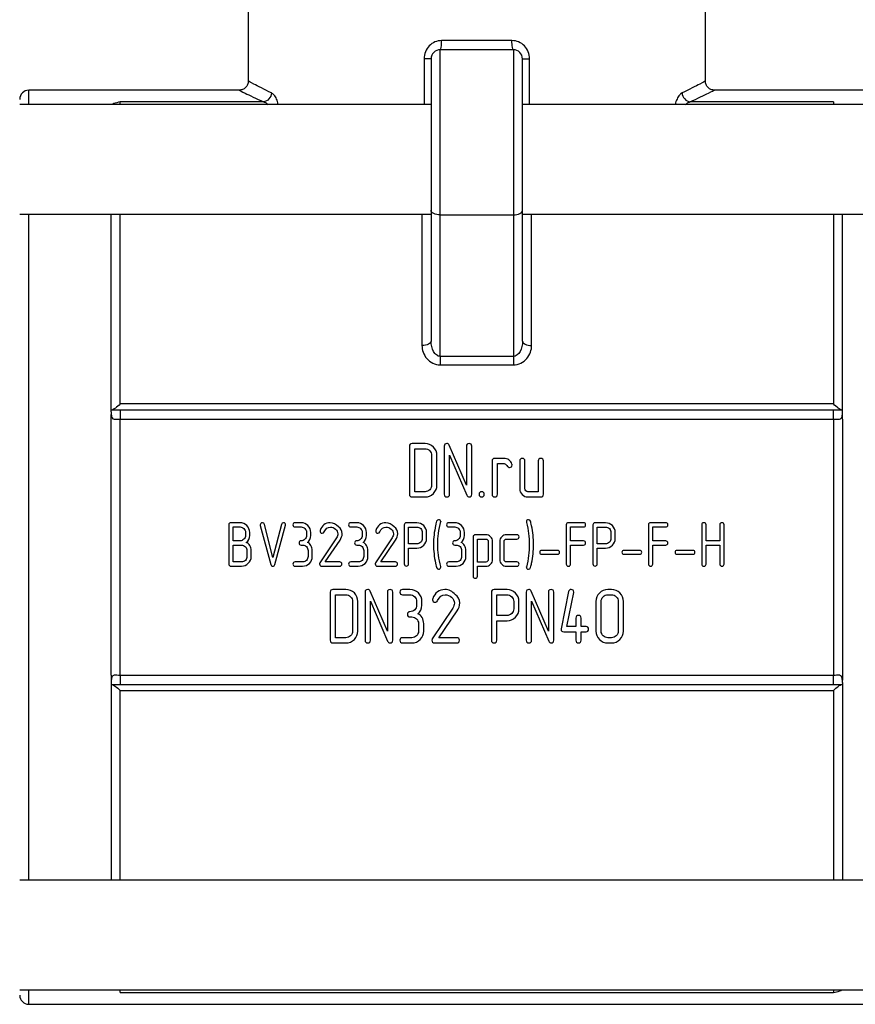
# Model space of a CAD drawing. Header units: millimetres. Extents: x -90 to 160, y -70 to 80.
# Tile 2 of 5: x -25 to 21, y -25 to 29. Entities that reach past the tile are written whole.
import ezdxf

# ---------------------------------------------------------------- set-up
doc = ezdxf.new("R2010")
doc.units = ezdxf.units.MM

msp = doc.modelspace()

# ---------------------------------------------------------------- linework, layer by layer
at = {"color": 7, "linetype": 'Continuous', "lineweight": 25}
for p, q in [((-12.5, 34), (-12.5, 25.499)), ((12.5, 25.499), (12.5, 33)), ((1.923, 27.713), (-1.923, 27.713)), ((-2, 10.439), (-2, 27.213)), ((2, 27.213), (-2, 27.213)), ((2, 27.213), (2, 10.439)), ((-2.5, 26.713), (-2.5, 11.266)), ((2.5, 11.266), (2.5, 26.713)), ((-12.999, 25), (-24.5, 25)), ((24.5, 25), (12.999, 25)), ((-11.672, 24.362), (-19.5, 24.362)), ((19.5, 24.362), (11.672, 24.362)), ((-2.5, 24.213), (-25, 24.213)), ((25, 24.213), (2.5, 24.213)), ((-25, 18.213), (-2.5, 18.213)), ((-20, 7.399), (-20, 18.213)), ((-2, 18.178), (2, 18.178)), ((2.5, 18.213), (25, 18.213)), ((20, 7.399), (20, 18.213)), ((2, 10.439), (-2, 10.439)), ((-2, 9.978), (2, 9.978)), ((19.5, 7.837), (-19.5, 7.837)), ((19.5, 7.506), (-19.5, 7.506)), ((-19.5, -7.012), (-19.5, 7.012)), ((-19.5, 7.012), (19.5, 7.012)), ((19.5, 7.012), (19.5, -7.012)), ((-20, -7), (-20, 7)), ((20, 7), (20, -7)), ((-3.686, 5.531), (-3.686, 2.895)), ((-2.833, 5.672), (-3.542, 5.672)), ((-3.397, 5.387), (-2.833, 5.387)), ((-3.397, 3.037), (-3.397, 5.387)), ((-1.781, 5.531), (-1.781, 2.895)), ((-0.564, 3.398), (-1.507, 5.59)), ((-0.564, 5.531), (-0.564, 3.398)), ((-0.275, 2.895), (-0.275, 5.531)), ((-2.469, 5.024), (-2.469, 3.403)), ((-2.18, 3.402), (-2.18, 5.024)), ((-1.492, 5.029), (-0.553, 2.849)), ((-1.492, 2.895), (-1.492, 5.029)), ((1.488, 4.86), (0.98, 4.86)), ((0.836, 4.719), (0.836, 2.895)), ((1.124, 2.895), (1.124, 4.574)), ((1.124, 4.574), (1.488, 4.574)), ((2.347, 4.719), (2.347, 3.199)), ((2.635, 3.2), (2.635, 4.719)), ((3.358, 4.719), (3.358, 3.037)), ((3.646, 2.895), (3.646, 4.719)), ((-3.542, 2.751), (-2.833, 2.751)), ((-2.833, 3.037), (-3.397, 3.037)), ((2.794, 2.751), (3.502, 2.751)), ((3.358, 3.037), (2.795, 3.037)), ((-13.561, 1.225), (-13.561, -0.917)), ((-12.95, 1.339), (-13.444, 1.339)), ((-13.328, 1.109), (-12.95, 1.109)), ((-13.328, 0.347), (-13.328, 1.109)), ((-11.84, 1.189), (-11.263, -0.935)), ((-11.151, -0.555), (-11.615, 1.249)), ((-10.687, 1.249), (-11.151, -0.555)), ((-11.039, -0.935), (-10.461, 1.21)), ((-9.609, 1.339), (-9.939, 1.339)), ((-9.938, 1.109), (-9.608, 1.109)), ((-6.566, 1.339), (-6.896, 1.339)), ((-6.896, 1.109), (-6.565, 1.109)), ((-3.97, 1.222), (-3.97, -0.915)), ((-3.277, 1.336), (-3.853, 1.336)), ((-3.737, 0.186), (-3.737, 1.106)), ((-3.737, 1.106), (-3.277, 1.106)), ((-1.208, 1.339), (-1.538, 1.339)), ((-1.538, 1.109), (-1.208, 1.109)), ((4.893, 1.225), (4.893, -0.917)), ((5.833, 1.339), (5.01, 1.339)), ((5.126, 0.347), (5.126, 1.109)), ((5.126, 1.109), (5.833, 1.109)), ((6.349, 1.222), (6.349, -0.915)), ((7.041, 1.336), (6.465, 1.336)), ((6.582, 1.106), (7.041, 1.106)), ((6.582, 0.186), (6.582, 1.106)), ((9.391, 1.225), (9.391, -0.917)), ((10.331, 1.339), (9.508, 1.339)), ((9.624, 1.109), (10.331, 1.109)), ((9.624, 0.347), (9.624, 1.109)), ((12.302, 1.225), (12.302, -0.917)), ((12.535, 0.347), (12.535, 1.225)), ((13.291, 1.225), (13.291, 0.347)), ((13.524, -0.917), (13.524, 1.225)), ((-12.654, 0.813), (-12.654, 0.647)), ((-12.421, 0.647), (-12.421, 0.812)), ((-9.312, 0.813), (-9.312, 0.648)), ((-9.079, 0.648), (-9.079, 0.813)), ((-6.269, 0.813), (-6.269, 0.648)), ((-6.036, 0.648), (-6.036, 0.813)), ((-2.981, 0.812), (-2.981, 0.481)), ((-2.748, 0.481), (-2.748, 0.812)), ((-0.911, 0.813), (-0.911, 0.648)), ((-0.679, 0.648), (-0.679, 0.813)), ((-0.2, 0.566), (-0.2, -1.576)), ((0.496, 0.68), (-0.083, 0.68)), ((2.195, 0.68), (1.619, 0.68)), ((7.338, 0.812), (7.338, 0.481)), ((7.571, 0.481), (7.571, 0.812)), ((-12.95, 0.347), (-13.328, 0.347)), ((-13.328, -0.804), (-13.328, 0.117)), ((-9.607, 0.119), (-9.525, 0.119)), ((-7.677, 0.513), (-8.583, -0.857)), ((-8.293, -0.804), (-7.481, 0.385)), ((-6.564, 0.119), (-6.482, 0.119)), ((-4.634, 0.513), (-5.541, -0.857)), ((-5.251, -0.804), (-4.438, 0.385)), ((-3.277, 0.186), (-3.737, 0.186)), ((-1.207, 0.119), (-1.124, 0.119)), ((0.033, -0.807), (0.033, 0.45)), ((0.033, 0.45), (0.496, 0.45)), ((0.626, 0.321), (0.626, -0.672)), ((0.859, -0.671), (0.859, 0.32)), ((1.255, 0.319), (1.255, -0.67)), ((1.488, -0.671), (1.488, 0.319)), ((1.619, 0.45), (2.195, 0.45)), ((5.833, 0.347), (5.126, 0.347)), ((5.126, -0.917), (5.126, 0.117)), ((5.126, 0.117), (5.833, 0.117)), ((7.041, 0.186), (6.582, 0.186)), ((10.331, 0.347), (9.624, 0.347)), ((9.624, 0.117), (10.331, 0.117)), ((9.624, -0.917), (9.624, 0.117)), ((13.291, 0.347), (12.535, 0.347)), ((12.535, 0.117), (13.291, 0.117)), ((12.535, -0.917), (12.535, 0.117)), ((13.291, 0.117), (13.291, -0.917)), ((-12.569, -0.177), (-12.569, -0.506)), ((-12.336, -0.506), (-12.336, -0.177)), ((-9.23, -0.176), (-9.23, -0.506)), ((-8.997, -0.506), (-8.997, -0.176)), ((-6.187, -0.176), (-6.187, -0.506)), ((-5.954, -0.506), (-5.954, -0.176)), ((-3.737, -0.915), (-3.737, -0.045)), ((-3.737, -0.045), (-3.278, -0.045)), ((-0.829, -0.176), (-0.829, -0.506)), ((-0.597, -0.506), (-0.597, -0.176)), ((4.414, -0.172), (3.546, -0.172)), ((3.546, -0.383), (4.414, -0.383)), ((6.582, -0.915), (6.582, -0.045)), ((6.582, -0.045), (7.041, -0.045)), ((8.912, -0.172), (8.044, -0.172)), ((8.044, -0.383), (8.912, -0.383)), ((11.822, -0.172), (10.954, -0.172)), ((10.954, -0.383), (11.822, -0.383)), ((-13.444, -1.034), (-12.867, -1.034)), ((-12.867, -0.804), (-13.328, -0.804)), ((-9.526, -0.804), (-9.939, -0.804)), ((-9.939, -1.034), (-9.526, -1.034)), ((-8.482, -1.034), (-7.497, -1.034)), ((-7.497, -0.804), (-8.293, -0.804)), ((-6.483, -0.804), (-6.896, -0.804)), ((-6.896, -1.034), (-6.484, -1.034)), ((-5.44, -1.034), (-4.455, -1.034)), ((-4.455, -0.804), (-5.251, -0.804)), ((-1.125, -0.804), (-1.538, -0.804)), ((-1.538, -1.034), (-1.126, -1.034)), ((0.496, -0.807), (0.033, -0.807)), ((0.033, -1.037), (0.496, -1.037)), ((0.033, -1.576), (0.033, -1.037)), ((2.195, -0.804), (1.619, -0.804)), ((1.619, -1.034), (2.195, -1.034)), ((-8.012, -2.453), (-8.012, -5.09)), ((-7.159, -2.312), (-7.868, -2.312)), ((-7.723, -2.598), (-7.159, -2.598)), ((-7.723, -4.948), (-7.723, -2.598)), ((-6.107, -2.453), (-6.107, -5.09)), ((-4.889, -4.587), (-5.833, -2.395)), ((-4.889, -2.453), (-4.889, -4.587)), ((-4.601, -5.09), (-4.601, -2.453)), ((-3.654, -2.312), (-4.06, -2.312)), ((-4.06, -2.598), (-3.655, -2.598)), ((0.799, -2.456), (0.799, -5.087)), ((1.652, -2.315), (0.943, -2.315)), ((1.087, -2.601), (1.652, -2.601)), ((1.087, -3.731), (1.087, -2.601)), ((2.704, -2.453), (2.704, -5.09)), ((3.921, -4.587), (2.978, -2.395)), ((3.921, -2.453), (3.921, -4.587)), ((4.21, -5.09), (4.21, -2.453)), ((5.016, -2.426), (4.61, -4.467)), ((4.918, -4.339), (5.299, -2.467)), ((7.367, -2.312), (7.164, -2.312)), ((7.165, -2.598), (7.367, -2.598)), ((-6.794, -2.961), (-6.794, -4.582)), ((-6.506, -4.583), (-6.506, -2.96)), ((-5.818, -5.09), (-5.818, -2.956)), ((-5.818, -2.956), (-4.879, -5.136)), ((-3.291, -2.961), (-3.291, -3.164)), ((-3.003, -3.164), (-3.003, -2.961)), ((2.016, -2.962), (2.016, -3.369)), ((2.305, -3.369), (2.305, -2.961)), ((2.992, -2.956), (3.932, -5.136)), ((2.992, -5.09), (2.992, -2.956)), ((6.514, -2.96), (6.514, -4.583)), ((6.802, -4.582), (6.802, -2.961)), ((7.731, -2.961), (7.731, -4.582)), ((8.02, -4.583), (8.02, -2.96)), ((-1.318, -3.328), (-2.435, -5.014)), ((-2.078, -4.948), (-1.077, -3.486)), ((1.652, -3.731), (1.087, -3.731)), ((-3.654, -3.815), (-3.553, -3.815)), ((-3.191, -4.178), (-3.191, -4.583)), ((-2.902, -4.583), (-2.902, -4.178)), ((1.087, -4.016), (1.653, -4.016)), ((1.087, -5.087), (1.087, -4.016)), ((5.419, -3.87), (5.419, -4.339)), ((5.707, -4.339), (5.707, -3.87)), ((4.752, -4.625), (5.419, -4.625)), ((5.419, -4.339), (4.918, -4.339)), ((5.419, -4.625), (5.419, -5.09)), ((5.972, -4.339), (5.707, -4.339)), ((5.707, -5.09), (5.707, -4.625)), ((5.707, -4.625), (5.972, -4.625)), ((-7.868, -5.233), (-7.159, -5.233)), ((-7.159, -4.948), (-7.723, -4.948)), ((-3.554, -4.948), (-4.061, -4.948)), ((-4.06, -5.233), (-3.553, -5.233)), ((-2.311, -5.233), (-1.099, -5.233)), ((-1.099, -4.948), (-2.078, -4.948)), ((7.164, -5.233), (7.367, -5.233)), ((7.367, -4.948), (7.165, -4.948)), ((-20, -7.399), (-20, -18.213)), ((19.5, -7.012), (-19.5, -7.012)), ((-19.5, -7.506), (19.5, -7.506)), ((20, -7.399), (20, -18.213)), ((-19.5, -7.837), (19.5, -7.837)), ((25, -18.213), (-25, -18.213)), ((-25, -24.213), (25, -24.213)), ((-19.5, -24.362), (19.5, -24.362)), ((-24.5, -25), (24.5, -25))]:
    msp.add_line(p, q, dxfattribs=at)
at = {"color": 1, "linetype": 'Continuous', "lineweight": 25}
for p, q in [((-2.885, 26.713), (-2.885, 24.213)), ((2.885, 24.213), (2.885, 26.713)), ((-24.5, 24.213), (-24.5, 25)), ((-19.5, 24.213), (-19.5, 24.362)), ((19.5, 24.362), (19.5, 24.213)), ((-24.5, -18.213), (-24.5, 18.213)), ((-19.5, 7.837), (-19.5, 18.213)), ((-3, 18.213), (-3, 11.036)), ((3, 11.036), (3, 18.213)), ((19.5, 18.213), (19.5, 7.837)), ((-19.5, -18.213), (-19.5, -7.837)), ((19.5, -7.837), (19.5, -18.213)), ((-24.5, -25), (-24.5, -24.213)), ((-19.5, -24.362), (-19.5, -24.213)), ((19.5, -24.213), (19.5, -24.362))]:
    msp.add_line(p, q, dxfattribs=at)
at = {"color": 7, "linetype": 'Continuous', "lineweight": 25, "flags": 128}
for points in [[(-2, 18.178), (-2.098, 18.183), (-2.191, 18.198), (-2.278, 18.221), (-2.354, 18.252), (-2.416, 18.291), (-2.462, 18.334), (-2.49, 18.382), (-2.5, 18.431)], [(2, 18.178), (2.098, 18.183), (2.191, 18.198), (2.278, 18.221), (2.354, 18.252), (2.416, 18.291), (2.462, 18.334), (2.49, 18.382), (2.5, 18.431)]]:
    msp.add_lwpolyline(points, dxfattribs=at)
at = {"color": 7, "linetype": 'Continuous', "lineweight": 25}
for centre, start, end in [((-2, 26.713), 90, 180), ((2, 26.713), 0, 90), ((-24.5, 24.5), 90, 180), ((-24.5, -24.5), 180, 270)]:
    msp.add_arc(centre, 0.5, start, end, dxfattribs=at)
for points, knots in [([(-1.923, 27.713), (-2.174, 27.713), (-2.422, 27.607), (-2.689, 27.331), (-2.761, 27.22), (-2.859, 26.977), (-2.885, 26.845), (-2.885, 26.713)], [0, 0, 0, 0, 0.5, 0.5, 0.75, 0.75, 1, 1, 1, 1]), ([(2, 27.213), (1.98, 27.213), (1.96, 27.267), (1.931, 27.452), (1.923, 27.582), (1.923, 27.713)], [0, 0, 0, 0, 0.5, 0.5, 1, 1, 1, 1]), ([(2.885, 26.713), (2.885, 26.845), (2.859, 26.977), (2.761, 27.22), (2.689, 27.331), (2.422, 27.607), (2.174, 27.713), (1.923, 27.713)], [0, 0, 0, 0, 0.25, 0.25, 0.5, 0.5, 1, 1, 1, 1]), ([(-2.5, 26.713), (-2.5, 26.713), (-2.539, 26.713), (-2.677, 26.713), (-2.776, 26.713), (-2.885, 26.713)], [0, 0, 0, 0, 0.5, 0.5, 1, 1, 1, 1]), ([(-12.499, 25.499), (-12.507, 25.434), (-12.523, 25.303), (-12.637, 25.137), (-12.803, 25.022), (-12.934, 25.007), (-12.999, 24.999)], [0, 0, 0, 0, 0.250111, 0.49998, 0.749849, 1, 1, 1, 1]), ([(12.999, 24.999), (12.934, 25.007), (12.803, 25.022), (12.637, 25.137), (12.523, 25.303), (12.507, 25.434), (12.499, 25.499)], [0, 0, 0, 0, 0.250151, 0.50002, 0.749889, 1, 1, 1, 1]), ([(-11.223, 24.849), (-11.234, 24.729), (-11.287, 24.61), (-11.451, 24.431), (-11.561, 24.374), (-11.672, 24.362)], [0, 0, 0, 0, 0.5, 0.5, 1, 1, 1, 1]), ([(11.223, 24.849), (11.234, 24.729), (11.287, 24.61), (11.451, 24.431), (11.561, 24.374), (11.672, 24.362)], [0, 0, 0, 0, 0.5, 0.5, 1, 1, 1, 1]), ([(-19.5, 24.362), (-19.632, 24.333), (-19.821, 24.29), (-19.925, 24.231), (-19.957, 24.213)], [0, 0, 0, 0, 0.697633, 1, 1, 1, 1]), ([(-3, 11.036), (-3, 10.785), (-2.911, 10.531), (-2.649, 10.225), (-2.54, 10.138), (-2.287, 10.014), (-2.144, 9.978), (-2, 9.978)], [0, 0, 0, 0, 0.5, 0.5, 0.75, 0.75, 1, 1, 1, 1]), ([(-2, 10.439), (-2.072, 10.439), (-2.144, 10.467), (-2.27, 10.565), (-2.324, 10.634), (-2.455, 10.873), (-2.5, 11.071), (-2.5, 11.266)], [0, 0, 0, 0, 0.25, 0.25, 0.5, 0.5, 1, 1, 1, 1]), ([(2.5, 11.266), (2.5, 11.071), (2.456, 10.87), (2.28, 10.556), (2.144, 10.439), (2, 10.439)], [0, 0, 0, 0, 0.5, 0.5, 1, 1, 1, 1]), ([(2, 9.978), (2.288, 9.978), (2.56, 10.126), (2.912, 10.528), (3, 10.785), (3, 11.036)], [0, 0, 0, 0, 0.5, 0.5, 1, 1, 1, 1]), ([(2.5, 11.266), (2.5, 11.206), (2.554, 11.146), (2.739, 11.061), (2.869, 11.036), (3, 11.036)], [0, 0, 0, 0, 0.5, 0.5, 1, 1, 1, 1]), ([(-2, 10.439), (-2, 10.37), (-2, 10.291), (-2, 10.131), (-2, 10.051), (-2, 9.978)], [0, 0, 0, 0, 0.5, 0.5, 1, 1, 1, 1]), ([(-19.5, 7.837), (-19.591, 7.752), (-19.682, 7.674), (-19.848, 7.551), (-19.925, 7.505), (-19.967, 7.5)], [0, 0, 0, 0, 0.5, 0.5, 1, 1, 1, 1]), ([(19.967, 7.5), (19.924, 7.505), (19.848, 7.551), (19.683, 7.674), (19.591, 7.752), (19.5, 7.837)], [0, 0, 0, 0, 0.5, 0.5, 1, 1, 1, 1]), ([(-20, 7.399), (-19.997, 7.377), (-19.994, 7.345), (-19.993, 7.307), (-19.993, 7.288), (-19.993, 7.277), (-19.993, 7.272), (-19.994, 7.269)], [0, 0, 0, 0, 0.500735, 0.750408, 0.875325, 0.937815, 1, 1, 1, 1]), ([(-19.994, 7.269), (-19.986, 7.186), (-19.971, 7.121), (-19.918, 7.034), (-19.881, 7.014), (-19.79, 6.997), (-19.737, 7), (-19.622, 7.008), (-19.561, 7.012), (-19.5, 7.012)], [0, 0, 0, 0, 0.25, 0.25, 0.5, 0.5, 0.75, 0.75, 1, 1, 1, 1]), ([(-19.5, 7.506), (-19.581, 7.506), (-19.662, 7.505), (-19.819, 7.503), (-19.895, 7.501), (-19.967, 7.5)], [0, 0, 0, 0, 0.5, 0.5, 1, 1, 1, 1]), ([(-19.5, 7.506), (-19.5, 7.488), (-19.5, 7.427), (-19.5, 7.247), (-19.5, 7.13), (-19.5, 7.012)], [0, 0, 0, 0, 0.5, 0.5, 1, 1, 1, 1]), ([(19.5, 7.012), (19.5, 7.13), (19.5, 7.247), (19.5, 7.427), (19.5, 7.488), (19.5, 7.506)], [0, 0, 0, 0, 0.5, 0.5, 1, 1, 1, 1]), ([(19.5, 7.012), (19.561, 7.012), (19.623, 7.008), (19.737, 7), (19.791, 6.997), (19.881, 7.014), (19.919, 7.035), (19.971, 7.121), (19.986, 7.186), (19.993, 7.269)], [0, 0, 0, 0, 0.25, 0.25, 0.5, 0.5, 0.75, 0.75, 1, 1, 1, 1]), ([(19.993, 7.269), (19.993, 7.272), (19.993, 7.277), (19.993, 7.288), (19.993, 7.307), (19.994, 7.345), (19.998, 7.377), (20, 7.399)], [0, 0, 0, 0, 0.061942, 0.124375, 0.249301, 0.49933, 1, 1, 1, 1]), ([(-19.5, -7.012), (-19.561, -7.012), (-19.623, -7.008), (-19.737, -7), (-19.791, -6.997), (-19.882, -7.013), (-19.919, -7.035), (-19.971, -7.121), (-19.986, -7.186), (-19.994, -7.269)], [0, 0, 0, 0, 0.25, 0.25, 0.5, 0.5, 0.75, 0.75, 1, 1, 1, 1]), ([(19.994, -7.269), (19.986, -7.186), (19.971, -7.121), (19.918, -7.034), (19.881, -7.014), (19.79, -6.997), (19.737, -7), (19.622, -7.008), (19.561, -7.012), (19.5, -7.012)], [0, 0, 0, 0, 0.25, 0.25, 0.5, 0.5, 0.75, 0.75, 1, 1, 1, 1]), ([(-19.994, -7.269), (-19.993, -7.272), (-19.993, -7.277), (-19.993, -7.288), (-19.993, -7.307), (-19.994, -7.345), (-19.998, -7.377), (-20, -7.399)], [0, 0, 0, 0, 0.062054, 0.124475, 0.249381, 0.499384, 1, 1, 1, 1]), ([(-19.967, -7.5), (-19.924, -7.505), (-19.848, -7.551), (-19.682, -7.674), (-19.591, -7.752), (-19.5, -7.837)], [0, 0, 0, 0, 0.5, 0.5, 1, 1, 1, 1]), ([(-19.5, -7.012), (-19.5, -7.13), (-19.5, -7.247), (-19.5, -7.427), (-19.5, -7.488), (-19.5, -7.506)], [0, 0, 0, 0, 0.5, 0.5, 1, 1, 1, 1]), ([(19.5, -7.506), (19.5, -7.488), (19.5, -7.427), (19.5, -7.247), (19.5, -7.13), (19.5, -7.012)], [0, 0, 0, 0, 0.5, 0.5, 1, 1, 1, 1]), ([(19.5, -7.506), (19.55, -7.506), (19.708, -7.505), (19.862, -7.502), (19.967, -7.5)], [0, 0, 0, 0, 0.318791, 1, 1, 1, 1]), ([(19.5, -7.837), (19.591, -7.752), (19.682, -7.674), (19.848, -7.551), (19.925, -7.505), (19.967, -7.5)], [0, 0, 0, 0, 0.5, 0.5, 1, 1, 1, 1]), ([(20, -7.399), (19.997, -7.377), (19.994, -7.345), (19.993, -7.307), (19.993, -7.288), (19.993, -7.277), (19.993, -7.272), (19.994, -7.269)], [0, 0, 0, 0, 0.5007352, 0.750408, 0.8753252, 0.9378147, 1, 1, 1, 1]), ([(19.5, -24.362), (19.621, -24.332), (19.797, -24.29), (19.941, -24.235), (19.956, -24.214), (19.956, -24.213)], [0, 0, 0, 0, 0.6825823, 0.9897323, 1, 1, 1, 1])]:
    msp.add_open_spline(points, degree=3, knots=knots, dxfattribs=at)
for points in [[(-2, 27.213), (-1.98, 27.213), (-1.94, 27.322), (-1.923, 27.582), (-1.923, 27.713)], [(2.5, 26.713), (2.5, 26.713), (2.578, 26.713), (2.776, 26.713), (2.885, 26.713)], [(-2.5, 11.266), (-2.5, 11.206), (-2.608, 11.086), (-2.869, 11.036), (-3, 11.036)], [(2, 10.439), (2, 10.37), (2, 10.212), (2, 10.051), (2, 9.978)], [(-19.967, 7.5), (-19.991, 7.498), (-20.001, 7.489), (-20, 7.473)], [(-20, 7), (-20, 7.088), (-19.998, 7.177), (-19.994, 7.269)], [(19.967, 7.5), (19.824, 7.502), (19.661, 7.506), (19.5, 7.506)], [(20, 7), (20, 7.088), (19.998, 7.177), (19.994, 7.269)], [(-3.542, 5.672), (-3.638, 5.672), (-3.686, 5.625), (-3.686, 5.531)], [(-2.371, 5.483), (-2.498, 5.609), (-2.652, 5.672), (-2.833, 5.672)], [(-2.833, 5.387), (-2.733, 5.387), (-2.648, 5.351), (-2.576, 5.28)], [(-2.18, 5.024), (-2.18, 5.204), (-2.244, 5.356), (-2.371, 5.483)], [(-1.639, 5.672), (-1.733, 5.672), (-1.781, 5.625), (-1.781, 5.531)], [(-1.507, 5.59), (-1.531, 5.645), (-1.575, 5.672), (-1.639, 5.672)], [(-0.419, 5.672), (-0.515, 5.672), (-0.564, 5.625), (-0.564, 5.531)], [(-0.275, 5.531), (-0.275, 5.625), (-0.323, 5.672), (-0.419, 5.672)], [(-2.576, 5.28), (-2.504, 5.209), (-2.469, 5.123), (-2.469, 5.024)], [(0.98, 4.86), (0.884, 4.86), (0.836, 4.813), (0.836, 4.719)], [(1.757, 4.773), (1.674, 4.831), (1.584, 4.86), (1.488, 4.86)], [(2.491, 4.86), (2.395, 4.86), (2.347, 4.813), (2.347, 4.719)], [(2.635, 4.719), (2.635, 4.813), (2.587, 4.86), (2.491, 4.86)], [(3.502, 4.86), (3.406, 4.86), (3.358, 4.813), (3.358, 4.719)], [(3.646, 4.719), (3.646, 4.813), (3.598, 4.86), (3.502, 4.86)], [(1.488, 4.574), (1.551, 4.574), (1.603, 4.539), (1.644, 4.469)], [(1.644, 4.469), (1.685, 4.399), (1.732, 4.364), (1.783, 4.364)], [(1.923, 4.552), (1.895, 4.642), (1.84, 4.716), (1.757, 4.773)], [(1.783, 4.364), (1.882, 4.364), (1.931, 4.41), (1.931, 4.503)], [(1.931, 4.503), (1.931, 4.518), (1.928, 4.534), (1.923, 4.552)], [(-2.469, 3.403), (-2.469, 3.301), (-2.504, 3.215), (-2.576, 3.144)], [(-2.371, 2.941), (-2.244, 3.067), (-2.18, 3.221), (-2.18, 3.402)], [(-3.686, 2.895), (-3.686, 2.799), (-3.638, 2.751), (-3.542, 2.751)], [(-2.576, 3.144), (-2.648, 3.073), (-2.733, 3.037), (-2.833, 3.037)], [(-2.833, 2.751), (-2.652, 2.751), (-2.498, 2.815), (-2.371, 2.941)], [(-1.781, 2.895), (-1.781, 2.799), (-1.733, 2.751), (-1.636, 2.751)], [(-1.636, 2.751), (-1.54, 2.751), (-1.492, 2.799), (-1.492, 2.895)], [(-0.553, 2.849), (-0.524, 2.784), (-0.479, 2.751), (-0.419, 2.751)], [(-0.419, 2.751), (-0.323, 2.751), (-0.275, 2.799), (-0.275, 2.895)], [(0.267, 3.037), (0.171, 3.037), (0.123, 2.99), (0.123, 2.896)], [(0.123, 2.896), (0.123, 2.799), (0.171, 2.751), (0.267, 2.751)], [(0.411, 2.896), (0.411, 2.99), (0.363, 3.037), (0.267, 3.037)], [(0.267, 2.751), (0.363, 2.751), (0.411, 2.799), (0.411, 2.896)], [(0.836, 2.895), (0.836, 2.799), (0.884, 2.751), (0.98, 2.751)], [(0.98, 2.751), (1.076, 2.751), (1.124, 2.799), (1.124, 2.895)], [(2.347, 3.199), (2.347, 3.075), (2.39, 2.969), (2.477, 2.882)], [(2.477, 2.882), (2.564, 2.795), (2.67, 2.751), (2.794, 2.751)], [(2.683, 3.085), (2.651, 3.116), (2.635, 3.155), (2.635, 3.2)], [(2.795, 3.037), (2.752, 3.037), (2.714, 3.053), (2.683, 3.085)], [(3.502, 2.751), (3.598, 2.751), (3.646, 2.799), (3.646, 2.895)], [(-13.444, 1.339), (-13.522, 1.339), (-13.561, 1.301), (-13.561, 1.225)], [(-12.576, 1.184), (-12.679, 1.287), (-12.804, 1.339), (-12.95, 1.339)], [(-12.95, 1.109), (-12.869, 1.109), (-12.8, 1.08), (-12.742, 1.021)], [(-12.421, 0.812), (-12.421, 0.957), (-12.472, 1.081), (-12.576, 1.184)], [(-11.726, 1.334), (-11.805, 1.334), (-11.844, 1.297), (-11.844, 1.223)], [(-11.844, 1.223), (-11.844, 1.211), (-11.843, 1.2), (-11.84, 1.189)], [(-11.615, 1.249), (-11.631, 1.306), (-11.667, 1.334), (-11.726, 1.334)], [(-10.576, 1.334), (-10.634, 1.334), (-10.671, 1.306), (-10.687, 1.249)], [(-10.457, 1.223), (-10.457, 1.297), (-10.497, 1.334), (-10.576, 1.334)], [(-10.461, 1.21), (-10.459, 1.208), (-10.457, 1.212), (-10.457, 1.223)], [(-9.939, 1.339), (-10.017, 1.339), (-10.055, 1.301), (-10.055, 1.225)], [(-10.055, 1.225), (-10.055, 1.148), (-10.016, 1.109), (-9.938, 1.109)], [(-9.233, 1.185), (-9.336, 1.288), (-9.461, 1.339), (-9.609, 1.339)], [(-9.608, 1.109), (-9.527, 1.109), (-9.457, 1.08), (-9.399, 1.022)], [(-9.079, 0.813), (-9.079, 0.958), (-9.131, 1.082), (-9.233, 1.185)], [(-8.021, 1.339), (-8.288, 1.339), (-8.47, 1.2), (-8.568, 0.921)], [(-8.347, 0.845), (-8.272, 1.017), (-8.16, 1.104), (-8.01, 1.104)], [(-7.559, 1.11), (-7.699, 1.263), (-7.853, 1.339), (-8.021, 1.339)], [(-8.01, 1.104), (-7.906, 1.104), (-7.812, 1.068), (-7.729, 0.996)], [(-7.365, 0.741), (-7.365, 0.906), (-7.43, 1.029), (-7.559, 1.11)], [(-6.896, 1.339), (-6.974, 1.339), (-7.013, 1.301), (-7.013, 1.225)], [(-7.013, 1.225), (-7.013, 1.148), (-6.974, 1.109), (-6.896, 1.109)], [(-6.191, 1.185), (-6.293, 1.288), (-6.419, 1.339), (-6.566, 1.339)], [(-6.565, 1.109), (-6.484, 1.109), (-6.414, 1.08), (-6.356, 1.022)], [(-6.036, 0.813), (-6.036, 0.958), (-6.088, 1.082), (-6.191, 1.185)], [(-4.978, 1.339), (-5.245, 1.339), (-5.427, 1.2), (-5.526, 0.921)], [(-5.304, 0.845), (-5.23, 1.017), (-5.118, 1.104), (-4.968, 1.104)], [(-4.517, 1.11), (-4.656, 1.263), (-4.81, 1.339), (-4.978, 1.339)], [(-4.968, 1.104), (-4.863, 1.104), (-4.77, 1.068), (-4.687, 0.996)], [(-4.322, 0.741), (-4.322, 0.906), (-4.387, 1.029), (-4.517, 1.11)], [(-3.853, 1.336), (-3.931, 1.336), (-3.97, 1.298), (-3.97, 1.222)], [(-2.903, 1.183), (-3.007, 1.285), (-3.132, 1.336), (-3.277, 1.336)], [(-3.277, 1.106), (-3.197, 1.106), (-3.127, 1.077), (-3.069, 1.02)], [(-2.748, 0.812), (-2.748, 0.956), (-2.8, 1.08), (-2.903, 1.183)], [(-2.256, 1.183), (-2.33, 0.844), (-2.367, 0.502), (-2.367, 0.157)], [(-2.198, 1.419), (-2.227, 1.314), (-2.246, 1.235), (-2.256, 1.183)], [(-2.088, 1.503), (-2.14, 1.503), (-2.177, 1.475), (-2.198, 1.419)], [(-2.134, 0.154), (-2.134, 0.546), (-2.08, 0.962), (-1.972, 1.402)], [(-1.969, 1.392), (-1.969, 1.466), (-2.009, 1.503), (-2.088, 1.503)], [(-1.972, 1.402), (-1.97, 1.385), (-1.969, 1.382), (-1.969, 1.392)], [(-1.538, 1.339), (-1.616, 1.339), (-1.655, 1.301), (-1.655, 1.225)], [(-1.655, 1.225), (-1.655, 1.148), (-1.616, 1.109), (-1.538, 1.109)], [(-0.833, 1.185), (-0.936, 1.288), (-1.061, 1.339), (-1.208, 1.339)], [(-1.208, 1.109), (-1.126, 1.109), (-1.056, 1.08), (-0.998, 1.022)], [(-0.679, 0.813), (-0.679, 0.958), (-0.73, 1.082), (-0.833, 1.185)], [(2.827, 1.503), (2.748, 1.503), (2.709, 1.466), (2.709, 1.392)], [(2.709, 1.392), (2.709, 1.38), (2.71, 1.369), (2.713, 1.359)], [(2.713, 1.359), (2.819, 0.947), (2.872, 0.545), (2.872, 0.154)], [(2.937, 1.421), (2.916, 1.476), (2.88, 1.503), (2.827, 1.503)], [(2.997, 1.178), (2.967, 1.314), (2.947, 1.395), (2.937, 1.421)], [(3.105, 0.154), (3.105, 0.498), (3.069, 0.84), (2.997, 1.178)], [(5.01, 1.339), (4.932, 1.339), (4.893, 1.301), (4.893, 1.225)], [(5.95, 1.225), (5.95, 1.301), (5.911, 1.339), (5.833, 1.339)], [(5.833, 1.109), (5.911, 1.109), (5.95, 1.148), (5.95, 1.225)], [(6.465, 1.336), (6.388, 1.336), (6.349, 1.298), (6.349, 1.222)], [(7.416, 1.183), (7.312, 1.285), (7.187, 1.336), (7.041, 1.336)], [(7.041, 1.106), (7.122, 1.106), (7.192, 1.077), (7.25, 1.02)], [(7.571, 0.812), (7.571, 0.956), (7.519, 1.08), (7.416, 1.183)], [(9.508, 1.339), (9.43, 1.339), (9.391, 1.301), (9.391, 1.225)], [(10.448, 1.225), (10.448, 1.301), (10.409, 1.339), (10.331, 1.339)], [(10.331, 1.109), (10.409, 1.109), (10.448, 1.148), (10.448, 1.225)], [(12.418, 1.339), (12.341, 1.339), (12.302, 1.301), (12.302, 1.225)], [(12.535, 1.225), (12.535, 1.301), (12.496, 1.339), (12.418, 1.339)], [(13.408, 1.339), (13.33, 1.339), (13.291, 1.301), (13.291, 1.225)], [(13.524, 1.225), (13.524, 1.301), (13.485, 1.339), (13.408, 1.339)], [(-12.742, 1.021), (-12.683, 0.963), (-12.654, 0.893), (-12.654, 0.813)], [(-12.654, 0.647), (-12.654, 0.565), (-12.683, 0.495), (-12.742, 0.436)], [(-12.605, 0.266), (-12.482, 0.353), (-12.421, 0.48), (-12.421, 0.647)], [(-9.399, 1.022), (-9.341, 0.964), (-9.312, 0.894), (-9.312, 0.813)], [(-9.312, 0.648), (-9.312, 0.565), (-9.341, 0.495), (-9.399, 0.437)], [(-9.263, 0.266), (-9.14, 0.351), (-9.079, 0.479), (-9.079, 0.648)], [(-8.568, 0.921), (-8.57, 0.911), (-8.571, 0.899), (-8.571, 0.885)], [(-8.571, 0.885), (-8.571, 0.809), (-8.531, 0.77), (-8.452, 0.77)], [(-8.452, 0.77), (-8.403, 0.77), (-8.368, 0.795), (-8.347, 0.845)], [(-7.729, 0.996), (-7.645, 0.923), (-7.603, 0.836), (-7.603, 0.734)], [(-7.603, 0.734), (-7.603, 0.66), (-7.627, 0.587), (-7.677, 0.513)], [(-7.481, 0.385), (-7.403, 0.502), (-7.365, 0.621), (-7.365, 0.741)], [(-6.356, 1.022), (-6.298, 0.964), (-6.269, 0.894), (-6.269, 0.813)], [(-6.269, 0.648), (-6.269, 0.565), (-6.298, 0.495), (-6.356, 0.437)], [(-6.22, 0.266), (-6.098, 0.351), (-6.036, 0.479), (-6.036, 0.648)], [(-5.526, 0.921), (-5.528, 0.911), (-5.528, 0.899), (-5.528, 0.885)], [(-5.528, 0.885), (-5.528, 0.809), (-5.489, 0.77), (-5.409, 0.77)], [(-5.409, 0.77), (-5.36, 0.77), (-5.325, 0.795), (-5.304, 0.845)], [(-4.687, 0.996), (-4.602, 0.923), (-4.56, 0.836), (-4.56, 0.734)], [(-4.56, 0.734), (-4.56, 0.66), (-4.585, 0.587), (-4.634, 0.513)], [(-4.438, 0.385), (-4.361, 0.502), (-4.322, 0.621), (-4.322, 0.741)], [(-3.069, 1.02), (-3.01, 0.962), (-2.981, 0.893), (-2.981, 0.812)], [(-0.998, 1.022), (-0.94, 0.964), (-0.911, 0.894), (-0.911, 0.813)], [(-0.911, 0.648), (-0.911, 0.565), (-0.94, 0.495), (-0.998, 0.437)], [(-0.862, 0.266), (-0.74, 0.351), (-0.679, 0.479), (-0.679, 0.648)], [(-0.083, 0.68), (-0.161, 0.68), (-0.2, 0.642), (-0.2, 0.566)], [(0.752, 0.574), (0.681, 0.645), (0.596, 0.68), (0.496, 0.68)], [(0.859, 0.32), (0.859, 0.419), (0.823, 0.503), (0.752, 0.574)], [(1.362, 0.573), (1.291, 0.502), (1.255, 0.417), (1.255, 0.319)], [(1.619, 0.68), (1.518, 0.68), (1.433, 0.645), (1.362, 0.573)], [(2.312, 0.567), (2.312, 0.642), (2.273, 0.68), (2.195, 0.68)], [(2.195, 0.45), (2.273, 0.45), (2.312, 0.489), (2.312, 0.567)], [(7.25, 1.02), (7.309, 0.962), (7.338, 0.893), (7.338, 0.812)], [(-13.328, 0.117), (-13.249, 0.116), (-13.095, 0.116), (-12.867, 0.117)], [(-12.742, 0.436), (-12.8, 0.377), (-12.87, 0.347), (-12.95, 0.347)], [(-12.867, 0.117), (-12.785, 0.117), (-12.715, 0.088), (-12.657, 0.031)], [(-12.657, 0.031), (-12.598, -0.026), (-12.569, -0.095), (-12.569, -0.177)], [(-12.414, 0.095), (-12.465, 0.18), (-12.529, 0.237), (-12.605, 0.266)], [(-12.336, -0.177), (-12.336, -0.08), (-12.362, 0.011), (-12.414, 0.095)], [(-9.607, 0.35), (-9.685, 0.35), (-9.724, 0.312), (-9.724, 0.236)], [(-9.724, 0.236), (-9.724, 0.158), (-9.685, 0.119), (-9.607, 0.119)], [(-9.399, 0.437), (-9.457, 0.379), (-9.526, 0.35), (-9.607, 0.35)], [(-9.525, 0.119), (-9.444, 0.119), (-9.374, 0.09), (-9.317, 0.033)], [(-9.317, 0.033), (-9.259, -0.025), (-9.23, -0.095), (-9.23, -0.176)], [(-9.074, 0.095), (-9.124, 0.179), (-9.188, 0.236), (-9.263, 0.266)], [(-8.997, -0.176), (-8.997, -0.079), (-9.023, 0.012), (-9.074, 0.095)], [(-6.564, 0.35), (-6.642, 0.35), (-6.681, 0.312), (-6.681, 0.236)], [(-6.681, 0.236), (-6.681, 0.158), (-6.642, 0.119), (-6.564, 0.119)], [(-6.356, 0.437), (-6.414, 0.379), (-6.483, 0.35), (-6.564, 0.35)], [(-6.482, 0.119), (-6.401, 0.119), (-6.331, 0.09), (-6.274, 0.033)], [(-6.274, 0.033), (-6.216, -0.025), (-6.187, -0.095), (-6.187, -0.176)], [(-6.031, 0.095), (-6.082, 0.179), (-6.145, 0.236), (-6.22, 0.266)], [(-5.954, -0.176), (-5.954, -0.079), (-5.98, 0.012), (-6.031, 0.095)], [(-3.278, -0.045), (-3.131, -0.045), (-3.006, 0.006), (-2.903, 0.109)], [(-3.069, 0.272), (-3.127, 0.214), (-3.197, 0.186), (-3.277, 0.186)], [(-2.981, 0.481), (-2.981, 0.399), (-3.01, 0.329), (-3.069, 0.272)], [(-2.903, 0.109), (-2.799, 0.211), (-2.748, 0.335), (-2.748, 0.481)], [(-2.367, 0.157), (-2.367, -0.19), (-2.33, -0.532), (-2.257, -0.87)], [(-1.974, -1.052), (-2.081, -0.64), (-2.134, -0.238), (-2.134, 0.154)], [(-1.207, 0.35), (-1.284, 0.35), (-1.323, 0.312), (-1.323, 0.236)], [(-1.323, 0.236), (-1.323, 0.158), (-1.284, 0.119), (-1.207, 0.119)], [(-0.998, 0.437), (-1.056, 0.379), (-1.126, 0.35), (-1.207, 0.35)], [(-1.124, 0.119), (-1.043, 0.119), (-0.974, 0.09), (-0.916, 0.033)], [(-0.916, 0.033), (-0.858, -0.025), (-0.829, -0.095), (-0.829, -0.176)], [(-0.673, 0.095), (-0.724, 0.179), (-0.787, 0.236), (-0.862, 0.266)], [(-0.597, -0.176), (-0.597, -0.079), (-0.622, 0.012), (-0.673, 0.095)], [(0.496, 0.45), (0.531, 0.45), (0.561, 0.437), (0.587, 0.411)], [(0.587, 0.411), (0.613, 0.385), (0.626, 0.355), (0.626, 0.321)], [(1.488, 0.319), (1.488, 0.355), (1.501, 0.386), (1.527, 0.411)], [(1.527, 0.411), (1.553, 0.437), (1.583, 0.45), (1.619, 0.45)], [(2.872, 0.154), (2.872, -0.238), (2.819, -0.654), (2.712, -1.094)], [(2.995, -0.879), (3.068, -0.535), (3.105, -0.19), (3.105, 0.154)], [(5.95, 0.233), (5.95, 0.309), (5.911, 0.347), (5.833, 0.347)], [(5.833, 0.117), (5.911, 0.117), (5.95, 0.156), (5.95, 0.233)], [(7.25, 0.272), (7.191, 0.214), (7.122, 0.186), (7.041, 0.186)], [(7.041, -0.045), (7.188, -0.045), (7.313, 0.006), (7.416, 0.109)], [(7.338, 0.481), (7.338, 0.399), (7.309, 0.329), (7.25, 0.272)], [(7.416, 0.109), (7.519, 0.211), (7.571, 0.335), (7.571, 0.481)], [(10.448, 0.233), (10.448, 0.309), (10.409, 0.347), (10.331, 0.347)], [(10.331, 0.117), (10.409, 0.117), (10.448, 0.156), (10.448, 0.233)], [(-12.569, -0.506), (-12.569, -0.589), (-12.598, -0.66), (-12.657, -0.717)], [(-12.496, -0.874), (-12.39, -0.768), (-12.336, -0.645), (-12.336, -0.506)], [(-9.23, -0.506), (-9.23, -0.589), (-9.259, -0.659), (-9.317, -0.717)], [(-9.151, -0.88), (-9.049, -0.777), (-8.997, -0.653), (-8.997, -0.506)], [(-6.187, -0.506), (-6.187, -0.589), (-6.216, -0.659), (-6.274, -0.717)], [(-6.109, -0.88), (-6.006, -0.777), (-5.954, -0.653), (-5.954, -0.506)], [(-0.829, -0.506), (-0.829, -0.589), (-0.858, -0.659), (-0.917, -0.717)], [(-0.751, -0.88), (-0.648, -0.777), (-0.597, -0.653), (-0.597, -0.506)], [(3.546, -0.172), (3.475, -0.172), (3.439, -0.206), (3.439, -0.276)], [(3.439, -0.276), (3.439, -0.348), (3.475, -0.383), (3.546, -0.383)], [(4.521, -0.276), (4.521, -0.206), (4.485, -0.172), (4.414, -0.172)], [(4.414, -0.383), (4.485, -0.383), (4.521, -0.348), (4.521, -0.276)], [(8.044, -0.172), (7.972, -0.172), (7.937, -0.206), (7.937, -0.276)], [(7.937, -0.276), (7.937, -0.348), (7.972, -0.383), (8.044, -0.383)], [(9.019, -0.276), (9.019, -0.206), (8.983, -0.172), (8.912, -0.172)], [(8.912, -0.383), (8.983, -0.383), (9.019, -0.348), (9.019, -0.276)], [(10.954, -0.172), (10.883, -0.172), (10.847, -0.206), (10.847, -0.276)], [(10.847, -0.276), (10.847, -0.348), (10.883, -0.383), (10.954, -0.383)], [(11.929, -0.276), (11.929, -0.206), (11.893, -0.172), (11.822, -0.172)], [(11.822, -0.383), (11.893, -0.383), (11.929, -0.348), (11.929, -0.276)], [(-13.561, -0.917), (-13.561, -0.995), (-13.522, -1.034), (-13.444, -1.034)], [(-12.657, -0.717), (-12.715, -0.775), (-12.785, -0.804), (-12.867, -0.804)], [(-12.867, -1.034), (-12.727, -1.034), (-12.603, -0.981), (-12.496, -0.874)], [(-11.263, -0.935), (-11.245, -1.001), (-11.208, -1.034), (-11.151, -1.034)], [(-11.151, -1.034), (-11.094, -1.034), (-11.057, -1.001), (-11.039, -0.935)], [(-9.939, -0.804), (-10.017, -0.804), (-10.055, -0.842), (-10.055, -0.918)], [(-10.055, -0.918), (-10.055, -0.995), (-10.017, -1.034), (-9.939, -1.034)], [(-9.317, -0.717), (-9.375, -0.775), (-9.445, -0.804), (-9.526, -0.804)], [(-9.526, -1.034), (-9.379, -1.034), (-9.254, -0.983), (-9.151, -0.88)], [(-8.583, -0.857), (-8.593, -0.873), (-8.598, -0.892), (-8.598, -0.913)], [(-8.598, -0.913), (-8.598, -0.994), (-8.559, -1.034), (-8.482, -1.034)], [(-7.381, -0.918), (-7.381, -0.842), (-7.419, -0.804), (-7.497, -0.804)], [(-7.497, -1.034), (-7.419, -1.034), (-7.381, -0.995), (-7.381, -0.918)], [(-6.896, -0.804), (-6.974, -0.804), (-7.013, -0.842), (-7.013, -0.918)], [(-7.013, -0.918), (-7.013, -0.995), (-6.974, -1.034), (-6.896, -1.034)], [(-6.484, -1.034), (-6.337, -1.034), (-6.212, -0.983), (-6.109, -0.88)], [(-6.274, -0.717), (-6.332, -0.775), (-6.402, -0.804), (-6.483, -0.804)], [(-5.541, -0.857), (-5.55, -0.873), (-5.555, -0.892), (-5.555, -0.913)], [(-5.555, -0.913), (-5.555, -0.994), (-5.517, -1.034), (-5.44, -1.034)], [(-4.338, -0.918), (-4.338, -0.842), (-4.377, -0.804), (-4.455, -0.804)], [(-4.455, -1.034), (-4.377, -1.034), (-4.338, -0.995), (-4.338, -0.918)], [(-3.97, -0.915), (-3.97, -0.993), (-3.931, -1.032), (-3.854, -1.032)], [(-3.854, -1.032), (-3.776, -1.032), (-3.737, -0.993), (-3.737, -0.915)], [(-2.257, -0.87), (-2.228, -1.005), (-2.208, -1.086), (-2.197, -1.115)], [(-1.969, -1.085), (-1.969, -1.075), (-1.971, -1.064), (-1.974, -1.052)], [(-1.538, -0.804), (-1.616, -0.804), (-1.655, -0.842), (-1.655, -0.918)], [(-1.655, -0.918), (-1.655, -0.995), (-1.616, -1.034), (-1.538, -1.034)], [(-1.126, -1.034), (-0.979, -1.034), (-0.854, -0.983), (-0.751, -0.88)], [(-0.917, -0.717), (-0.975, -0.775), (-1.044, -0.804), (-1.125, -0.804)], [(0.587, -0.767), (0.562, -0.793), (0.532, -0.807), (0.496, -0.807)], [(0.496, -1.037), (0.595, -1.037), (0.681, -1.001), (0.752, -0.928)], [(0.626, -0.672), (0.626, -0.709), (0.613, -0.741), (0.587, -0.767)], [(0.752, -0.928), (0.823, -0.856), (0.859, -0.77), (0.859, -0.671)], [(1.255, -0.67), (1.255, -0.771), (1.291, -0.857), (1.361, -0.928)], [(1.361, -0.928), (1.432, -0.999), (1.517, -1.034), (1.619, -1.034)], [(1.527, -0.765), (1.501, -0.739), (1.488, -0.708), (1.488, -0.671)], [(1.619, -0.804), (1.583, -0.804), (1.553, -0.791), (1.527, -0.765)], [(2.312, -0.918), (2.312, -0.842), (2.273, -0.804), (2.195, -0.804)], [(2.195, -1.034), (2.273, -1.034), (2.312, -0.995), (2.312, -0.918)], [(2.712, -1.094), (2.71, -1.077), (2.709, -1.074), (2.709, -1.085)], [(2.937, -1.113), (2.966, -1.009), (2.985, -0.931), (2.995, -0.879)], [(4.893, -0.917), (4.893, -0.995), (4.932, -1.034), (5.01, -1.034)], [(5.01, -1.034), (5.087, -1.034), (5.126, -0.995), (5.126, -0.917)], [(6.349, -0.915), (6.349, -0.993), (6.387, -1.032), (6.465, -1.032)], [(6.465, -1.032), (6.543, -1.032), (6.582, -0.993), (6.582, -0.915)], [(9.391, -0.917), (9.391, -0.995), (9.43, -1.034), (9.508, -1.034)], [(9.508, -1.034), (9.585, -1.034), (9.624, -0.995), (9.624, -0.917)], [(12.302, -0.917), (12.302, -0.995), (12.341, -1.034), (12.418, -1.034)], [(12.418, -1.034), (12.496, -1.034), (12.535, -0.995), (12.535, -0.917)], [(13.291, -0.917), (13.291, -0.995), (13.33, -1.034), (13.408, -1.034)], [(13.408, -1.034), (13.485, -1.034), (13.524, -0.995), (13.524, -0.917)], [(-2.197, -1.115), (-2.176, -1.171), (-2.14, -1.198), (-2.088, -1.198)], [(-2.088, -1.198), (-2.009, -1.198), (-1.969, -1.16), (-1.969, -1.085)], [(-0.2, -1.576), (-0.2, -1.654), (-0.161, -1.693), (-0.083, -1.693)], [(-0.083, -1.693), (-0.006, -1.693), (0.033, -1.654), (0.033, -1.576)], [(2.709, -1.085), (2.709, -1.16), (2.748, -1.198), (2.827, -1.198)], [(2.827, -1.198), (2.879, -1.198), (2.916, -1.17), (2.937, -1.113)], [(-7.868, -2.312), (-7.964, -2.312), (-8.012, -2.359), (-8.012, -2.453)], [(-6.697, -2.502), (-6.824, -2.376), (-6.978, -2.312), (-7.159, -2.312)], [(-7.159, -2.598), (-7.059, -2.598), (-6.973, -2.634), (-6.902, -2.705)], [(-6.506, -2.96), (-6.506, -2.781), (-6.57, -2.628), (-6.697, -2.502)], [(-5.965, -2.312), (-6.059, -2.312), (-6.107, -2.359), (-6.107, -2.453)], [(-5.833, -2.395), (-5.857, -2.34), (-5.901, -2.312), (-5.965, -2.312)], [(-4.745, -2.312), (-4.841, -2.312), (-4.889, -2.359), (-4.889, -2.453)], [(-4.601, -2.453), (-4.601, -2.359), (-4.649, -2.312), (-4.745, -2.312)], [(-4.06, -2.312), (-4.156, -2.312), (-4.204, -2.36), (-4.204, -2.454)], [(-4.204, -2.454), (-4.204, -2.55), (-4.156, -2.598), (-4.06, -2.598)], [(-3.655, -2.598), (-3.555, -2.598), (-3.469, -2.634), (-3.398, -2.705)], [(-3.193, -2.502), (-3.319, -2.376), (-3.473, -2.312), (-3.654, -2.312)], [(-3.003, -2.961), (-3.003, -2.781), (-3.066, -2.629), (-3.193, -2.502)], [(-1.742, -2.312), (-2.07, -2.312), (-2.294, -2.481), (-2.413, -2.819)], [(-2.144, -2.919), (-2.053, -2.707), (-1.915, -2.601), (-1.73, -2.601)], [(-1.174, -2.595), (-1.346, -2.407), (-1.535, -2.312), (-1.742, -2.312)], [(-1.73, -2.601), (-1.601, -2.601), (-1.486, -2.645), (-1.384, -2.733)], [(-0.934, -3.049), (-0.934, -2.846), (-1.014, -2.694), (-1.174, -2.595)], [(0.943, -2.315), (0.847, -2.315), (0.799, -2.362), (0.799, -2.456)], [(2.113, -2.505), (1.985, -2.378), (1.832, -2.315), (1.652, -2.315)], [(1.652, -2.601), (1.751, -2.601), (1.836, -2.636), (1.908, -2.707)], [(2.305, -2.961), (2.305, -2.783), (2.241, -2.631), (2.113, -2.505)], [(2.846, -2.312), (2.751, -2.312), (2.704, -2.359), (2.704, -2.453)], [(2.978, -2.395), (2.953, -2.34), (2.909, -2.312), (2.846, -2.312)], [(4.065, -2.312), (3.969, -2.312), (3.921, -2.359), (3.921, -2.453)], [(4.21, -2.453), (4.21, -2.359), (4.161, -2.312), (4.065, -2.312)], [(5.155, -2.312), (5.077, -2.312), (5.031, -2.35), (5.016, -2.426)], [(5.301, -2.449), (5.301, -2.358), (5.252, -2.312), (5.155, -2.312)], [(5.299, -2.467), (5.3, -2.466), (5.301, -2.46), (5.301, -2.449)], [(6.704, -2.503), (6.577, -2.63), (6.514, -2.782), (6.514, -2.96)], [(7.164, -2.312), (6.984, -2.312), (6.831, -2.376), (6.704, -2.503)], [(6.91, -2.705), (6.981, -2.634), (7.066, -2.598), (7.165, -2.598)], [(7.829, -2.502), (7.702, -2.376), (7.548, -2.312), (7.367, -2.312)], [(7.367, -2.598), (7.467, -2.598), (7.552, -2.634), (7.624, -2.705)], [(8.02, -2.96), (8.02, -2.781), (7.956, -2.628), (7.829, -2.502)], [(-6.902, -2.705), (-6.83, -2.776), (-6.794, -2.861), (-6.794, -2.961)], [(-3.398, -2.705), (-3.327, -2.776), (-3.291, -2.861), (-3.291, -2.961)], [(-3.291, -3.164), (-3.291, -3.265), (-3.327, -3.352), (-3.398, -3.423)], [(-3.229, -3.633), (-3.078, -3.528), (-3.003, -3.372), (-3.003, -3.164)], [(-2.413, -2.819), (-2.418, -2.837), (-2.421, -2.853), (-2.421, -2.87)], [(-2.421, -2.87), (-2.421, -2.964), (-2.372, -3.011), (-2.274, -3.011)], [(-2.274, -3.011), (-2.214, -3.011), (-2.171, -2.98), (-2.144, -2.919)], [(-1.384, -2.733), (-1.28, -2.823), (-1.228, -2.931), (-1.228, -3.056)], [(-1.228, -3.056), (-1.228, -3.147), (-1.258, -3.238), (-1.318, -3.328)], [(-1.077, -3.486), (-0.982, -3.342), (-0.934, -3.197), (-0.934, -3.049)], [(1.908, -2.707), (1.98, -2.778), (2.016, -2.863), (2.016, -2.962)], [(6.802, -2.961), (6.802, -2.862), (6.838, -2.777), (6.91, -2.705)], [(7.624, -2.705), (7.695, -2.776), (7.731, -2.861), (7.731, -2.961)], [(-3.654, -3.529), (-3.75, -3.529), (-3.798, -3.577), (-3.798, -3.671)], [(-3.798, -3.671), (-3.798, -3.767), (-3.75, -3.815), (-3.654, -3.815)], [(-3.398, -3.423), (-3.469, -3.494), (-3.555, -3.529), (-3.654, -3.529)], [(-2.997, -3.843), (-3.059, -3.74), (-3.137, -3.67), (-3.229, -3.633)], [(1.908, -3.625), (1.836, -3.695), (1.751, -3.731), (1.652, -3.731)], [(2.016, -3.369), (2.016, -3.469), (1.98, -3.555), (1.908, -3.625)], [(2.114, -3.828), (2.241, -3.702), (2.305, -3.549), (2.305, -3.369)], [(5.563, -3.729), (5.467, -3.729), (5.419, -3.776), (5.419, -3.87)], [(5.707, -3.87), (5.707, -3.776), (5.659, -3.729), (5.563, -3.729)], [(-3.553, -3.815), (-3.453, -3.815), (-3.368, -3.851), (-3.297, -3.922)], [(-3.297, -3.922), (-3.226, -3.993), (-3.191, -4.078), (-3.191, -4.178)], [(-2.902, -4.178), (-2.902, -4.058), (-2.934, -3.946), (-2.997, -3.843)], [(1.653, -4.016), (1.833, -4.016), (1.987, -3.953), (2.114, -3.828)], [(-6.902, -4.841), (-6.974, -4.912), (-7.059, -4.948), (-7.159, -4.948)], [(-6.794, -4.582), (-6.794, -4.683), (-6.83, -4.77), (-6.902, -4.841)], [(-6.697, -5.044), (-6.57, -4.917), (-6.506, -4.764), (-6.506, -4.583)], [(-3.298, -4.841), (-3.369, -4.912), (-3.454, -4.948), (-3.554, -4.948)], [(-3.191, -4.583), (-3.191, -4.684), (-3.226, -4.77), (-3.298, -4.841)], [(-3.092, -5.044), (-2.966, -4.917), (-2.902, -4.764), (-2.902, -4.583)], [(4.61, -4.467), (4.609, -4.467), (4.608, -4.473), (4.608, -4.485)], [(4.608, -4.485), (4.608, -4.578), (4.656, -4.625), (4.752, -4.625)], [(6.115, -4.479), (6.115, -4.386), (6.067, -4.339), (5.972, -4.339)], [(5.972, -4.625), (6.067, -4.625), (6.115, -4.576), (6.115, -4.479)], [(6.514, -4.583), (6.514, -4.763), (6.577, -4.916), (6.704, -5.043)], [(6.91, -4.84), (6.838, -4.769), (6.802, -4.683), (6.802, -4.582)], [(7.165, -4.948), (7.066, -4.948), (6.981, -4.912), (6.91, -4.84)], [(7.624, -4.841), (7.552, -4.912), (7.466, -4.948), (7.367, -4.948)], [(7.731, -4.582), (7.731, -4.683), (7.695, -4.77), (7.624, -4.841)], [(7.829, -5.044), (7.956, -4.917), (8.02, -4.764), (8.02, -4.583)], [(-8.012, -5.09), (-8.012, -5.185), (-7.964, -5.233), (-7.868, -5.233)], [(-7.159, -5.233), (-6.978, -5.233), (-6.824, -5.17), (-6.697, -5.044)], [(-6.107, -5.09), (-6.107, -5.185), (-6.059, -5.233), (-5.962, -5.233)], [(-5.962, -5.233), (-5.866, -5.233), (-5.818, -5.185), (-5.818, -5.09)], [(-4.879, -5.136), (-4.85, -5.201), (-4.805, -5.233), (-4.745, -5.233)], [(-4.745, -5.233), (-4.649, -5.233), (-4.601, -5.185), (-4.601, -5.09)], [(-4.061, -4.948), (-4.156, -4.948), (-4.204, -4.995), (-4.204, -5.089)], [(-4.204, -5.089), (-4.204, -5.185), (-4.156, -5.233), (-4.06, -5.233)], [(-3.553, -5.233), (-3.372, -5.233), (-3.219, -5.17), (-3.092, -5.044)], [(-2.435, -5.014), (-2.447, -5.034), (-2.453, -5.058), (-2.453, -5.084)], [(-2.453, -5.084), (-2.453, -5.183), (-2.405, -5.233), (-2.311, -5.233)], [(-0.955, -5.089), (-0.955, -4.995), (-1.003, -4.948), (-1.099, -4.948)], [(-1.099, -5.233), (-1.003, -5.233), (-0.955, -5.185), (-0.955, -5.089)], [(0.799, -5.087), (0.799, -5.183), (0.847, -5.231), (0.943, -5.231)], [(0.943, -5.231), (1.039, -5.231), (1.087, -5.183), (1.087, -5.087)], [(2.704, -5.09), (2.704, -5.185), (2.752, -5.233), (2.848, -5.233)], [(2.848, -5.233), (2.944, -5.233), (2.992, -5.185), (2.992, -5.09)], [(3.932, -5.136), (3.961, -5.201), (4.006, -5.233), (4.066, -5.233)], [(4.066, -5.233), (4.162, -5.233), (4.21, -5.185), (4.21, -5.09)], [(5.419, -5.09), (5.419, -5.185), (5.467, -5.233), (5.563, -5.233)], [(5.563, -5.233), (5.659, -5.233), (5.707, -5.185), (5.707, -5.09)], [(6.704, -5.043), (6.831, -5.17), (6.985, -5.233), (7.164, -5.233)], [(7.367, -5.233), (7.548, -5.233), (7.702, -5.17), (7.829, -5.044)], [(-20, -7), (-20, -7.088), (-19.998, -7.177), (-19.994, -7.269)], [(20, -7), (20, -7.088), (19.998, -7.177), (19.994, -7.269)], [(-19.967, -7.5), (-19.824, -7.502), (-19.661, -7.506), (-19.5, -7.506)], [(19.967, -7.5), (19.991, -7.498), (20.001, -7.489), (20, -7.473)]]:
    msp.add_open_spline(points, degree=3, dxfattribs=at)
at = {"color": 1, "linetype": 'Continuous', "lineweight": 25}
for points, knots in [([(-11.223, 24.849), (-11.604, 25.037), (-12.338, 25.397), (-12.447, 25.466), (-12.5, 25.499)], [0, 0, 0, 0, 0.520298, 1, 1, 1, 1]), ([(12.5, 25.499), (12.447, 25.466), (12.337, 25.398), (11.603, 25.037), (11.223, 24.849)], [0, 0, 0, 0, 0.48123, 1, 1, 1, 1]), ([(-12.999, 25), (-12.94, 24.969), (-12.821, 24.908), (-12.057, 24.545), (-11.672, 24.362)], [0, 0, 0, 0, 0.494947, 1, 1, 1, 1]), ([(-10.859, 24.213), (-10.859, 24.215), (-10.871, 24.331), (-10.948, 24.523), (-11.074, 24.748), (-11.173, 24.816), (-11.223, 24.849)], [0, 0, 0, 0, 0.005746, 0.340665, 0.671286, 1, 1, 1, 1]), ([(11.223, 24.849), (11.173, 24.816), (11.074, 24.748), (10.949, 24.523), (10.87, 24.332), (10.859, 24.215), (10.859, 24.213)], [0, 0, 0, 0, 0.328195, 0.658745, 0.993462, 1, 1, 1, 1]), ([(11.672, 24.362), (12.057, 24.546), (12.817, 24.909), (12.939, 24.97), (12.999, 25)], [0, 0, 0, 0, 0.5078378, 1, 1, 1, 1]), ([(-11.672, 24.362), (-11.62, 24.346), (-11.528, 24.319), (-11.447, 24.245), (-11.412, 24.213)], [0, 0, 0, 0, 0.565253, 1, 1, 1, 1]), ([(11.412, 24.213), (11.448, 24.246), (11.529, 24.319), (11.621, 24.347), (11.672, 24.362)], [0, 0, 0, 0, 0.4419705, 1, 1, 1, 1])]:
    msp.add_open_spline(points, degree=3, knots=knots, dxfattribs=at)

doc.saveas('drawing.dxf')
